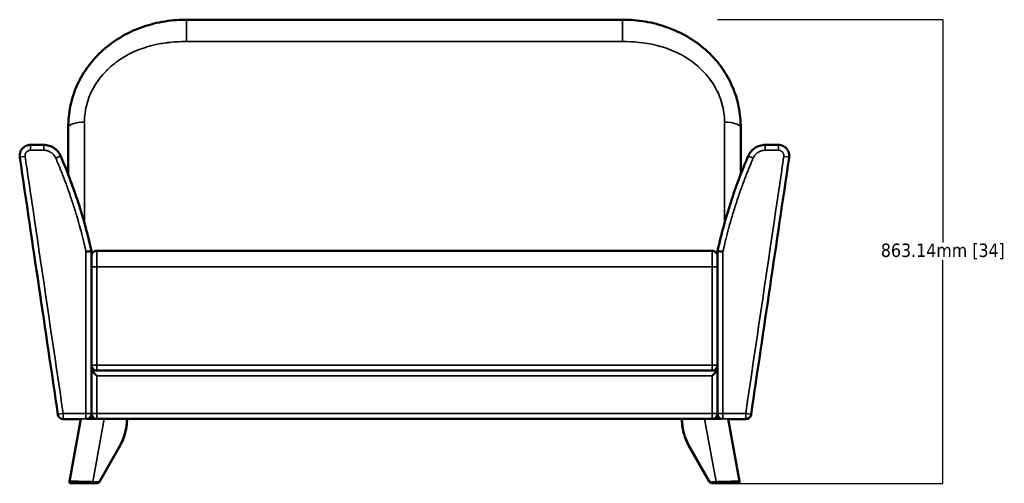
# Model space of a CAD drawing. Header units: millimetres. Extents: x 2065 to 5762, y 543 to 3380.
# Tile 1 of 6: x 2065 to 3897, y 543 to 1406. Entities that reach past the tile are written whole.
import ezdxf

# ---------------------------------------------------------------- set-up
doc = ezdxf.new("R2010")
doc.units = ezdxf.units.MM
doc.layers.add('Visible (ANSI)', color=7, linetype='Continuous', lineweight=50)
doc.layers.add('Visible Narrow (ANSI)', color=7, linetype='Continuous', lineweight=35)
doc.styles.get("Standard").update_dxf_attribs({"font": 'tahoma.ttf'})
doc.dimstyles.get("Standard").update_dxf_attribs({"dimtxt": 25, "dimasz": 0.18, "dimexe": 0.18, "dimexo": 0.0625, "dimgap": 0.09, "dimtad": 0, "dimtih": 1, "dimtoh": 1, "dimzin": 0, "dimdsep": 46, "dimtxsty": 'Standard', "dimcen": 0.09, "dimadec": 0, "dimazin": 0, "dimtfac": 1, "dimtofl": 0, "dimtmove": 0, "dimatfit": 3, "dimfxl": 1, "dimtolj": 1, "dimtzin": 0, "dimarcsym": 0})

# ---------------------------------------------------------------- blocks, each defined once
blk = doc.blocks.new('*D7')
at = {"color": 0, "lineweight": -2, "transparency": 16777216}
for p, q in [((3363.4, 1406.5), (3782.9, 1406.5)), ((3782.7, 1406.3), (3782.7, 991.4)), ((3782.7, 543.5), (3782.7, 958.5)), ((3363.4, 543.3), (3782.9, 543.3))]:
    blk.add_line(p, q, dxfattribs=at)
at = {"color": 0, "transparency": 16777216}
for points in [[(3782.7, 1406.3), (3782.8, 1406.3), (3782.7, 1406.5)], [(3782.7, 543.5), (3782.8, 543.5), (3782.7, 543.3)]]:
    blk.add_solid(points, dxfattribs=at)
at = {"layer": 'Defpoints', "color": 0, "transparency": 16777216}
for p in [(3363.4, 1406.5), (3782.7, 1406.5), (3363.4, 543.3)]:
    blk.add_point(p, dxfattribs=at)
at = {"color": 0, "transparency": 16777216, "insert": (3782.7, 974.9), "char_height": 25, "attachment_point": 5}
blk.add_mtext('\\A1;863.14mm [34]', dxfattribs=at)

msp = doc.modelspace()

# ---------------------------------------------------------------- linework, layer by layer
at = {"layer": 'Visible (ANSI)'}
for p, q in [((3186.69, 1406.476), (2375.663, 1406.476)), ((2155.663, 1118.336), (2155.663, 1205.914)), ((3406.69, 1118.336), (3406.69, 1205.914)), ((2065.375, 1152.215), (2065.367, 1152.988)), ((3496.977, 1152.215), (3496.986, 1152.988)), ((2198.676, 975.69), (2198.676, 673.327)), ((2208.676, 976.23), (3353.676, 976.23)), ((3363.676, 975.69), (3363.676, 673.327)), ((2198.676, 763.338), (2198.676, 946.23)), ((3363.676, 763.338), (3363.676, 946.23)), ((2208.676, 743.338), (2198.676, 753.338)), ((2198.676, 673.338), (2198.676, 753.338)), ((2198.676, 753.338), (3363.676, 753.338)), ((3353.676, 753.338), (2208.676, 753.338)), ((3353.676, 743.338), (3363.676, 753.338)), ((3363.676, 673.338), (3363.676, 753.338)), ((2146.317, 662.552), (2179.149, 662.552)), ((2157.745, 546.885), (2179.281, 663.269)), ((2208.676, 663.338), (2189.641, 663.338)), ((2198.676, 673.327), (2198.676, 672.552)), ((3353.676, 663.338), (2208.676, 663.338)), ((3353.676, 663.338), (3372.711, 663.338)), ((3363.676, 673.327), (3363.676, 672.552)), ((3383.071, 663.269), (3404.608, 546.884)), ((3416.035, 662.552), (3383.204, 662.552)), ((2214.707, 547.392), (2252.575, 613.762)), ((3347.645, 547.392), (3309.777, 613.762)), ((2167.339, 543.338), (2160.694, 543.338)), ((2198.979, 543.338), (2167.339, 543.338)), ((2208.375, 543.338), (2198.979, 543.338)), ((3353.978, 543.338), (3363.373, 543.338)), ((3363.373, 543.338), (3395.014, 543.338)), ((3395.014, 543.338), (3401.658, 543.338))]:
    msp.add_line(p, q, dxfattribs=at)
for centre, start, end in [((2208.676, 763.338), 180, 270), ((3353.676, 763.338), 270, 0), ((2146.317, 672.552), 188.421778, 270), ((2188.676, 672.552), 292.860744, 0), ((2208.676, 673.338), 180, 270), ((3353.676, 673.338), 270, 0), ((3373.676, 672.552), 180, 247.139256), ((3416.035, 672.552), 270, 351.578222)]:
    msp.add_arc(centre, 10, start, end, dxfattribs=at)
for centre, major_axis, start_param, end_param in [((2146.317, 672.552), (-9.892, -1.465), 6.28301011, 6.28318531), ((3416.035, 672.552), (9.892, -1.465), 0, 0.00017519)]:
    msp.add_ellipse(centre, major_axis=major_axis, ratio=0.08622294, start_param=start_param, end_param=end_param, dxfattribs=at)
for points, knots in [([(2155.663, 1205.914), (2155.663, 1218.985), (2156.952, 1232.004), (2162.106, 1257.454), (2166.029, 1269.994), (2176.349, 1293.955), (2182.809, 1305.48), (2197.948, 1326.99), (2206.707, 1337.069), (2226.104, 1355.367), (2236.842, 1363.66), (2259.812, 1378.153), (2272.162, 1384.4), (2297.931, 1394.63), (2311.48, 1398.632), (2339.153, 1404.264), (2353.405, 1405.906), (2370.315, 1406.435), (2372.989, 1406.476), (2375.663, 1406.476)], [0, 0, 0, 0, 4.08142636, 4.08142636, 8.2143914, 8.2143914, 12.36506963, 12.36506963, 16.52465733, 16.52465733, 20.69972614, 20.69972614, 24.9034165, 24.9034165, 29.14485075, 29.14485075, 33.41902753, 33.41902753, 34.22114204, 34.22114204, 34.22114204, 34.22114204]), ([(3186.69, 1406.476), (3200.838, 1406.476), (3215.047, 1405.299), (3243.021, 1400.575), (3256.906, 1396.975), (3283.476, 1387.43), (3296.289, 1381.457), (3320.183, 1367.406), (3331.388, 1359.282), (3351.649, 1341.263), (3360.819, 1331.302), (3376.724, 1309.998), (3383.551, 1298.569), (3394.596, 1274.731), (3398.875, 1262.217), (3404.743, 1236.628), (3406.362, 1223.433), (3406.674, 1208.748), (3406.69, 1207.332), (3406.69, 1205.914)], [0, 0, 0, 0, 4.24454291, 4.24454291, 8.54242639, 8.54242639, 12.82575106, 12.82575106, 17.07476401, 17.07476401, 21.28485333, 21.28485333, 25.46375498, 25.46375498, 29.62492449, 29.62492449, 33.77698032, 33.77698032, 34.21966208, 34.21966208, 34.21966208, 34.21966208]), ([(2065.365, 1153.099), (2065.359, 1153.617), (2065.373, 1154.142), (2065.409, 1154.672), (2065.456, 1155.373), (2065.541, 1156.081), (2065.667, 1156.796), (2065.79, 1157.494), (2065.953, 1158.2), (2066.155, 1158.898), (2066.545, 1160.243), (2067.088, 1161.58), (2067.778, 1162.854), (2068.119, 1163.483), (2068.497, 1164.099), (2068.907, 1164.694), (2069.306, 1165.271), (2069.736, 1165.829), (2070.195, 1166.362), (2070.202, 1166.372), (2070.212, 1166.382), (2070.218, 1166.39), (2070.249, 1166.425), (2070.279, 1166.461), (2070.31, 1166.496), (2070.737, 1166.984), (2071.2, 1167.465), (2071.7, 1167.933), (2071.958, 1168.175), (2072.227, 1168.413), (2072.505, 1168.647), (2072.685, 1168.798), (2072.87, 1168.947), (2073.058, 1169.094), (2073.155, 1169.17), (2073.253, 1169.245), (2073.353, 1169.32), (2074.358, 1170.075), (2075.472, 1170.762), (2076.672, 1171.341), (2076.79, 1171.398), (2076.909, 1171.453), (2077.028, 1171.508), (2077.352, 1171.657), (2077.682, 1171.797), (2078.017, 1171.93), (2078.35, 1172.061), (2078.69, 1172.185), (2079.033, 1172.3), (2079.639, 1172.502), (2080.255, 1172.675), (2080.881, 1172.819), (2080.955, 1172.836), (2081.03, 1172.853), (2081.105, 1172.869), (2082.504, 1173.174), (2083.942, 1173.328), (2085.364, 1173.328)], [0.08694364, 0.08694364, 0.08694364, 0.08694364, 0.135411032, 0.135411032, 0.135411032, 0.199404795, 0.199404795, 0.199404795, 0.261849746, 0.261849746, 0.261849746, 0.382039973, 0.382039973, 0.382039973, 0.441402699, 0.441402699, 0.441402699, 0.499023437, 0.499023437, 0.499023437, 0.499999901, 0.499999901, 0.499999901, 0.504716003, 0.504716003, 0.504716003, 0.569686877, 0.569686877, 0.569686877, 0.603289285, 0.603289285, 0.603289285, 0.625, 0.625, 0.625, 0.636244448, 0.636244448, 0.636244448, 0.75, 0.75, 0.75, 0.76119733, 0.76119733, 0.76119733, 0.79154915, 0.79154915, 0.79154915, 0.821717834, 0.821717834, 0.821717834, 0.875, 0.875, 0.875, 0.881334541, 0.881334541, 0.881334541, 1, 1, 1, 1]), ([(2110.364, 1173.328), (2111.978, 1173.328), (2113.624, 1173.213), (2115.307, 1172.966), (2116.903, 1172.731), (2118.508, 1172.38), (2120.116, 1171.897), (2121.655, 1171.436), (2123.183, 1170.858), (2124.701, 1170.151), (2125.439, 1169.807), (2126.177, 1169.431), (2126.904, 1169.025), (2127.618, 1168.627), (2128.32, 1168.201), (2129.014, 1167.745), (2130.358, 1166.861), (2131.66, 1165.867), (2132.902, 1164.763), (2133.511, 1164.223), (2134.104, 1163.657), (2134.683, 1163.063), (2135.255, 1162.476), (2135.811, 1161.862), (2136.347, 1161.224), (2137.252, 1160.147), (2138.1, 1159.002), (2138.882, 1157.789), (2138.997, 1157.61), (2139.111, 1157.431), (2139.223, 1157.249), (2140.075, 1155.873), (2140.841, 1154.416), (2141.503, 1152.887)], [0, 0, 0, 0, 0.14402306, 0.14402306, 0.14402306, 0.28056038, 0.28056038, 0.28056038, 0.41132285, 0.41132285, 0.41132285, 0.47491616, 0.47491616, 0.47491616, 0.53734944, 0.53734944, 0.53734944, 0.6583031, 0.6583031, 0.6583031, 0.71750341, 0.71750341, 0.71750341, 0.77609045, 0.77609045, 0.77609045, 0.875, 0.875, 0.875, 0.88954656, 0.88954656, 0.88954656, 1, 1, 1, 1]), ([(3451.988, 1173.328), (3450.327, 1173.328), (3448.682, 1173.207), (3445.408, 1172.725), (3443.807, 1172.368), (3440.666, 1171.426), (3439.14, 1170.845), (3436.907, 1169.804), (3436.169, 1169.427), (3434.728, 1168.623), (3434.025, 1168.196), (3431.966, 1166.843), (3430.672, 1165.849), (3428.839, 1164.221), (3428.245, 1163.654), (3427.094, 1162.472), (3426.536, 1161.856), (3424.944, 1159.961), (3423.988, 1158.637), (3422.271, 1155.862), (3421.51, 1154.412), (3420.849, 1152.887)], [0, 0, 0, 0, 0.125, 0.125, 0.25, 0.25, 0.375, 0.375, 0.4375, 0.4375, 0.5, 0.5, 0.625, 0.625, 0.6875, 0.6875, 0.75, 0.75, 0.875, 0.875, 1, 1, 1, 1]), ([(3496.987, 1153.098), (3496.993, 1153.624), (3496.978, 1154.148), (3496.895, 1155.382), (3496.81, 1156.089), (3496.561, 1157.503), (3496.397, 1158.21), (3495.798, 1160.275), (3495.257, 1161.594), (3494.233, 1163.484), (3493.853, 1164.103), (3493.037, 1165.285), (3492.6, 1165.85), (3491.669, 1166.929), (3491.175, 1167.444), (3490.391, 1168.177), (3490.123, 1168.415), (3489.571, 1168.878), (3489.287, 1169.104), (3487.849, 1170.184), (3486.623, 1170.912), (3484.999, 1171.657), (3484.67, 1171.798), (3484.001, 1172.062), (3483.661, 1172.186), (3482.635, 1172.528), (3481.945, 1172.717), (3479.854, 1173.173), (3478.434, 1173.328), (3476.988, 1173.328)], [0.078850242, 0.078850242, 0.078850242, 0.078850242, 0.125, 0.125, 0.1875, 0.1875, 0.25, 0.25, 0.375, 0.375, 0.4375, 0.4375, 0.5, 0.5, 0.5625, 0.5625, 0.59375, 0.59375, 0.625, 0.625, 0.75, 0.75, 0.78125, 0.78125, 0.8125, 0.8125, 0.875, 0.875, 1, 1, 1, 1]), ([(2065.375, 1152.215), (2065.378, 1151.968), (2065.385, 1151.728), (2065.396, 1151.493), (2065.43, 1150.781), (2065.5, 1150.123), (2065.59, 1149.515)], [0.9168874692, 0.9168874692, 0.9168874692, 0.9168874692, 0.9375, 0.9375, 0.9375, 1, 1, 1, 1]), ([(2065.59, 1149.515), (2077.566, 1068.646), (2089.37, 988.904), (2101.008, 910.302), (2112.993, 829.354), (2124.799, 749.613), (2136.425, 671.088)], [0, 0, 0, 0, 0.49265181, 0.49265181, 0.49265181, 1, 1, 1, 1]), ([(2141.503, 1152.887), (2154.746, 1122.251), (2166.432, 1090.893), (2185.089, 1031.625), (2192.506, 1003.78), (2198.676, 975.69)], [0, 0, 0, 0, 10.01279179, 10.01279179, 18.64063704, 18.64063704, 18.64063704, 18.64063704]), ([(3363.676, 975.69), (3370.836, 1008.289), (3379.681, 1040.563), (3399.182, 1099.559), (3409.438, 1126.489), (3420.849, 1152.887)], [0, 0, 0, 0, 10.01278213, 10.01278213, 18.64063742, 18.64063742, 18.64063742, 18.64063742]), ([(3496.762, 1149.515), (3484.954, 1069.778), (3473.15, 990.04), (3449.539, 830.564), (3437.733, 750.826), (3425.927, 671.088)], [0, 0, 0, 0, 0.5, 0.5, 1, 1, 1, 1]), ([(2188.676, 974.602), (2188.681, 974.603), (2188.686, 974.604), (2190.023, 974.749), (2191.342, 974.893), (2193.752, 975.155), (2194.829, 975.272), (2196.649, 975.47), (2197.377, 975.549), (2198.15, 975.633), (2198.353, 975.655), (2198.613, 975.683), (2198.676, 975.69), (2198.676, 975.69)], [-0.00149716, -0.00149716, -0.00149716, -0.00149716, 0, 0, 0.40195753, 0.40195753, 0.78906358, 0.78906358, 1.17592667, 1.17592667, 1.38313488, 1.38313488, 1.57812317, 1.57812317, 1.57812317, 1.57812317]), ([(2208.676, 976.23), (2207.374, 976.23), (2206.085, 975.975), (2203.676, 974.987), (2202.58, 974.263), (2200.726, 972.434), (2199.987, 971.347), (2198.954, 968.922), (2198.682, 967.603), (2198.676, 966.255), (2198.676, 966.242), (2198.676, 966.228)], [1.57210269, 1.57210269, 1.57210269, 1.57210269, 1.96262963, 1.96262963, 2.35321927, 2.35321927, 2.74394651, 2.74394651, 3.14420538, 3.14420538, 3.14825315, 3.14825315, 3.14825315, 3.14825315]), ([(3353.676, 976.23), (3354.978, 976.23), (3356.267, 975.975), (3358.676, 974.987), (3359.772, 974.263), (3361.626, 972.434), (3362.365, 971.347), (3363.399, 968.922), (3363.671, 967.603), (3363.676, 966.255), (3363.676, 966.242), (3363.676, 966.228)], [-1.57210268, -1.57210268, -1.57210268, -1.57210268, -1.18157574, -1.18157574, -0.79098611, -0.79098611, -0.40025887, -0.40025887, 0, 0, 0.00404776, 0.00404776, 0.00404776, 0.00404776]), ([(3373.676, 974.602), (3373.671, 974.603), (3373.666, 974.604), (3372.329, 974.749), (3371.01, 974.893), (3368.6, 975.155), (3367.524, 975.272), (3365.703, 975.47), (3364.975, 975.549), (3364.202, 975.633), (3363.999, 975.655), (3363.739, 975.683), (3363.676, 975.69), (3363.676, 975.69)], [-1.57928353, -1.57928353, -1.57928353, -1.57928353, -1.5777867, -1.5777867, -1.17591559, -1.17591559, -0.78889278, -0.78889278, -0.40211287, -0.40211287, -0.19494922, -0.19494922, -0.00000285, -0.00000285, -0.00000285, -0.00000285]), ([(2252.575, 613.762), (2254.166, 616.55), (2255.622, 619.488), (2258.243, 625.61), (2259.407, 628.794), (2261.425, 635.352), (2262.279, 638.727), (2263.662, 645.606), (2264.192, 649.11), (2264.92, 656.188), (2265.117, 659.761), (2265.147, 663.338)], [4.021880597, 4.021880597, 4.021880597, 4.021880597, 4.157568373, 4.157568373, 4.29325615, 4.29325615, 4.428943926, 4.428943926, 4.564631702, 4.564631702, 4.700319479, 4.700319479, 4.700319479, 4.700319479]), ([(3297.205, 663.338), (3297.235, 659.761), (3297.432, 656.188), (3298.16, 649.11), (3298.69, 645.606), (3300.074, 638.727), (3300.928, 635.352), (3302.946, 628.794), (3304.11, 625.61), (3306.73, 619.488), (3308.186, 616.55), (3309.777, 613.762)], [1.582865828, 1.582865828, 1.582865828, 1.582865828, 1.718553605, 1.718553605, 1.854241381, 1.854241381, 1.989929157, 1.989929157, 2.125616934, 2.125616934, 2.26130471, 2.26130471, 2.26130471, 2.26130471]), ([(2160.694, 543.338), (2160.581, 543.338), (2160.467, 543.344), (2160.242, 543.37), (2160.131, 543.389), (2159.813, 543.462), (2159.607, 543.533), (2159.224, 543.714), (2159.043, 543.824), (2158.71, 544.078), (2158.556, 544.224), (2158.283, 544.541), (2158.162, 544.715), (2157.961, 545.083), (2157.88, 545.278), (2157.76, 545.68), (2157.721, 545.888), (2157.683, 546.358), (2157.697, 546.625), (2157.745, 546.883)], [0, 0, 0, 0, 0.034120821, 0.034120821, 0.067803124, 0.067803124, 0.132227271, 0.132227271, 0.195059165, 0.195059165, 0.257891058, 0.257891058, 0.320722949, 0.320722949, 0.383554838, 0.383554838, 0.446386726, 0.446386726, 0.52516707, 0.52516707, 0.52516707, 0.52516707]), ([(2208.375, 543.338), (2208.913, 543.338), (2209.452, 543.407), (2210.488, 543.674), (2210.986, 543.871), (2211.916, 544.366), (2212.35, 544.664), (2213.144, 545.336), (2213.506, 545.709), (2214.159, 546.512), (2214.45, 546.942), (2214.707, 547.392)], [3.141592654, 3.141592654, 3.141592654, 3.141592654, 3.317650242, 3.317650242, 3.493707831, 3.493707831, 3.66976542, 3.66976542, 3.845823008, 3.845823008, 4.021880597, 4.021880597, 4.021880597, 4.021880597]), ([(3347.645, 547.392), (3347.902, 546.942), (3348.194, 546.512), (3348.846, 545.709), (3349.208, 545.336), (3350.003, 544.664), (3350.436, 544.366), (3351.367, 543.871), (3351.864, 543.674), (3352.901, 543.407), (3353.439, 543.338), (3353.978, 543.338)], [2.26130471, 2.26130471, 2.26130471, 2.26130471, 2.437362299, 2.437362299, 2.613419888, 2.613419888, 2.789477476, 2.789477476, 2.965535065, 2.965535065, 3.141592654, 3.141592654, 3.141592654, 3.141592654]), ([(3404.608, 546.883), (3404.667, 546.565), (3404.673, 546.233), (3404.581, 545.59), (3404.481, 545.272), (3404.187, 544.692), (3403.99, 544.423), (3403.526, 543.968), (3403.253, 543.776), (3402.667, 543.494), (3402.347, 543.4), (3401.903, 543.345), (3401.78, 543.338), (3401.658, 543.338)], [0, 0, 0, 0, 0.097157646, 0.097157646, 0.194686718, 0.194686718, 0.292202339, 0.292202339, 0.389718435, 0.389718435, 0.487234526, 0.487234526, 0.523942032, 0.523942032, 0.523942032, 0.523942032])]:
    msp.add_open_spline(points, degree=3, knots=knots, dxfattribs=at)
for points in [[(2085.364, 1173.328), (2093.697, 1173.328), (2102.034, 1173.328), (2110.364, 1173.328)], [(3476.988, 1173.328), (3468.655, 1173.328), (3460.319, 1173.328), (3451.988, 1173.328)]]:
    msp.add_open_spline(points, degree=3, dxfattribs=at)
msp.add_rational_spline([(3496.977, 1152.215), (3496.967, 1151.317), (3496.896, 1150.417), (3496.762, 1149.515)], [0.99999999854, 0.999999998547, 0.999999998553, 0.99999999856], degree=3, dxfattribs=at)
at = {"layer": 'Visible Narrow (ANSI)'}
for p, q in [((2375.663, 1365.78), (2375.663, 1406.476)), ((3186.69, 1365.78), (3186.69, 1406.476)), ((2375.663, 1365.78), (3186.69, 1365.78)), ((2185.663, 1215.566), (2185.663, 1028.001)), ((3376.69, 1215.566), (3376.69, 1028.001)), ((2085.364, 1163.328), (2085.364, 1173.328)), ((2110.364, 1163.328), (2110.364, 1173.328)), ((3451.988, 1163.328), (3451.988, 1173.328)), ((3476.988, 1163.328), (3476.988, 1173.328)), ((2075.472, 1151.863), (2065.58, 1150.399)), ((2065.58, 1150.399), (2065.59, 1149.515)), ((2141.503, 1152.887), (2132.328, 1148.91)), ((3430.024, 1148.91), (3420.849, 1152.887)), ((3486.88, 1151.863), (3496.773, 1150.399)), ((3496.773, 1150.399), (3496.762, 1149.515)), ((2188.676, 673.327), (2188.676, 974.602)), ((2208.676, 946.23), (2208.676, 976.23)), ((3353.676, 946.23), (3353.676, 976.23)), ((3373.676, 673.327), (3373.676, 974.602)), ((2198.676, 946.23), (2208.676, 946.23)), ((2208.676, 946.23), (2208.676, 763.338)), ((3353.676, 946.23), (2208.676, 946.23)), ((3363.676, 946.23), (3353.676, 946.23)), ((3353.676, 946.23), (3353.676, 763.338)), ((2198.676, 763.338), (2208.676, 763.338)), ((2208.676, 753.338), (2208.676, 763.338)), ((2208.676, 763.338), (3353.676, 763.338)), ((3363.676, 763.338), (3353.676, 763.338)), ((3353.676, 753.338), (3353.676, 763.338)), ((2208.676, 743.338), (2208.676, 673.338)), ((3353.676, 743.338), (2208.676, 743.338)), ((3353.676, 743.338), (3353.676, 673.338)), ((2136.425, 671.088), (2136.434, 671.862)), ((2146.326, 673.327), (2136.434, 671.862)), ((2146.326, 663.327), (2146.317, 662.552)), ((2146.317, 662.552), (2179.149, 662.552)), ((2146.326, 673.327), (2146.326, 663.327)), ((2146.326, 673.327), (2188.676, 673.327)), ((2188.676, 663.327), (2146.326, 663.327)), ((2198.676, 673.327), (2188.676, 673.327)), ((2188.676, 663.327), (2188.676, 673.327)), ((2188.676, 663.29), (2188.676, 663.327)), ((2198.676, 673.338), (2208.676, 673.338)), ((2222.799, 663.338), (2201.149, 546.338)), ((2208.676, 663.338), (2208.676, 673.338)), ((2208.676, 673.338), (3353.676, 673.338)), ((3339.553, 663.338), (3361.203, 546.338)), ((3363.676, 673.338), (3353.676, 673.338)), ((3353.676, 663.338), (3353.676, 673.338)), ((3363.676, 673.327), (3373.676, 673.327)), ((3373.676, 663.327), (3373.676, 673.327)), ((3416.026, 673.327), (3373.676, 673.327)), ((3373.676, 663.327), (3416.026, 663.327)), ((3373.676, 663.29), (3373.676, 663.327)), ((3416.035, 662.552), (3383.204, 662.552)), ((3416.026, 673.327), (3425.918, 671.862)), ((3416.026, 673.327), (3416.026, 663.327)), ((3416.026, 663.327), (3416.035, 662.552)), ((3425.927, 671.088), (3425.918, 671.862)), ((2214.271, 548.879), (2252.139, 615.248)), ((3348.081, 548.879), (3310.213, 615.248)), ((2201.149, 546.338), (2210.544, 546.338)), ((3361.203, 546.338), (3351.808, 546.338))]:
    msp.add_line(p, q, dxfattribs=at)
for centre, major_axis, ratio, start_param, end_param in [((2185.663, 1205.914), (-30, 0), 0.32172292, 4.71238898, 6.28318531), ((3376.69, 1205.914), (30, 0), 0.32172292, 0, 1.57079633), ((2146.317, 672.552), (-9.999, 0.119), 0.99999939, 0.15887003, 1.58269359), ((2146.326, 673.327), (-9.999, 0.119), 0.99999939, 0.15889815, 1.58269757), ((2188.676, 673.327), (10, 0), 0.99999939, 4.71238898, 6.28318531), ((2188.676, 672.552), (10, 0), 0.99999939, 5.11138281, 6.28318532), ((2211.145, 664.292), (0, 77), 0.6906024, 4.0218806, 4.6999947), ((3351.208, 664.292), (0, 77), 0.6906024, 1.58319061, 2.26130471), ((3373.676, 673.327), (-10, 0), 0.99999939, 0, 1.57079633), ((3373.676, 672.552), (-10, 0), 0.99999939, 0, 1.1718025), ((3416.026, 673.327), (9.999, 0.119), 0.99999939, 4.70048774, 6.12428716), ((3416.035, 672.552), (9.999, 0.119), 0.99999939, 4.70049171, 6.12431528), ((2249.97, 615.248), (2.606, -1.487), 0.46064925, 0, 0.89158984), ((3312.383, 615.248), (-2.606, -1.487), 0.46064925, 5.39159547, 6.28318531), ((2167.339, 546.338), (0, -3), 0.6906024, 4.45058959, 6.28318531), ((2198.979, 546.338), (0, -3), 0.72323463, 0, 1.57079633), ((2208.375, 546.338), (0, -3), 0.72323463, 0, 1.57079633), ((2210.544, 553.338), (0, -7), 0.6906024, 0, 0.88028794), ((2212.101, 548.879), (2.606, -1.487), 0.46064925, 0, 0.89158984), ((3350.251, 548.879), (-2.606, -1.487), 0.46064925, 5.39159547, 6.28318531), ((3351.808, 553.338), (0, -7), 0.6906024, 5.40289736, 6.28318531), ((3353.978, 546.338), (0, -3), 0.72323463, 4.71238898, 6.28318531), ((3363.373, 546.338), (0, -3), 0.72323463, 4.71238898, 6.28318531), ((3395.014, 546.338), (0, -3), 0.6906024, 0, 1.83259571)]:
    msp.add_ellipse(centre, major_axis=major_axis, ratio=ratio, start_param=start_param, end_param=end_param, dxfattribs=at)
for points, knots in [([(2375.663, 1365.78), (2363.221, 1365.78), (2351.401, 1365.091), (2340.203, 1363.713), (2340.184, 1363.711), (2340.161, 1363.708), (2340.14, 1363.705), (2340.097, 1363.7), (2340.054, 1363.695), (2340.012, 1363.69), (2339.926, 1363.679), (2339.841, 1363.668), (2339.756, 1363.658), (2339.415, 1363.615), (2339.075, 1363.572), (2338.735, 1363.528), (2338.055, 1363.441), (2337.377, 1363.35), (2336.701, 1363.257), (2328.697, 1362.159), (2320.938, 1360.695), (2313.406, 1358.87), (2310.395, 1358.14), (2307.423, 1357.351), (2304.49, 1356.505), (2304.451, 1356.494), (2304.405, 1356.481), (2304.361, 1356.468), (2304.274, 1356.443), (2304.187, 1356.418), (2304.1, 1356.392), (2303.927, 1356.342), (2303.753, 1356.291), (2303.58, 1356.24), (2302.886, 1356.037), (2302.195, 1355.83), (2301.506, 1355.62), (2300.128, 1355.2), (2298.759, 1354.768), (2297.401, 1354.323), (2292.242, 1352.633), (2287.224, 1350.759), (2282.343, 1348.702), (2271.817, 1344.267), (2261.929, 1338.991), (2252.69, 1332.859), (2252.672, 1332.848), (2252.656, 1332.837), (2252.637, 1332.824), (2242.892, 1326.352), (2234.059, 1319.057), (2226.139, 1310.937), (2226.108, 1310.905), (2226.078, 1310.875), (2226.046, 1310.842), (2217.756, 1302.329), (2210.655, 1293.11), (2204.743, 1283.184), (2204.72, 1283.145), (2204.698, 1283.108), (2204.674, 1283.067), (2198.554, 1272.769), (2193.885, 1262.008), (2190.667, 1250.782), (2190.654, 1250.738), (2190.642, 1250.695), (2190.629, 1250.65), (2187.318, 1239.057), (2185.663, 1227.362), (2185.663, 1215.566)], [0, 0, 0, 0, 0.14282227, 0.14282227, 0.14282227, 0.14306641, 0.14306641, 0.14306641, 0.14355469, 0.14355469, 0.14355469, 0.14453125, 0.14453125, 0.14453125, 0.1484375, 0.1484375, 0.1484375, 0.15625, 0.15625, 0.15625, 0.24869338, 0.24869338, 0.24869338, 0.28564453, 0.28564453, 0.28564453, 0.28613281, 0.28613281, 0.28613281, 0.28710937, 0.28710937, 0.28710937, 0.2890625, 0.2890625, 0.2890625, 0.296875, 0.296875, 0.296875, 0.3125, 0.3125, 0.3125, 0.37182731, 0.37182731, 0.37182731, 0.49975586, 0.49975586, 0.49975586, 0.5, 0.5, 0.5, 0.62451172, 0.62451172, 0.62451172, 0.625, 0.625, 0.625, 0.74951172, 0.74951172, 0.74951172, 0.75, 0.75, 0.75, 0.87451172, 0.87451172, 0.87451172, 0.875, 0.875, 0.875, 1, 1, 1, 1]), ([(3186.69, 1365.78), (3207.247, 1365.78), (3228.086, 1363.926), (3259.377, 1356.341), (3269.796, 1353.002), (3290.22, 1344.398), (3300.222, 1339.129), (3319.209, 1326.519), (3328.192, 1319.175), (3344.421, 1302.509), (3351.664, 1293.187), (3363.692, 1272.948), (3368.473, 1262.031), (3374.974, 1239.268), (3376.69, 1227.427), (3376.69, 1215.566)], [0, 0, 0, 0, 0.25, 0.25, 0.375, 0.375, 0.5, 0.5, 0.625, 0.625, 0.75, 0.75, 0.875, 0.875, 1, 1, 1, 1]), ([(2085.364, 1163.328), (2084.641, 1163.328), (2083.931, 1163.251), (2083.234, 1163.099), (2082.886, 1163.023), (2082.541, 1162.928), (2082.198, 1162.814), (2082.027, 1162.757), (2081.857, 1162.695), (2081.69, 1162.629), (2081.523, 1162.563), (2081.359, 1162.493), (2081.196, 1162.418), (2080.546, 1162.12), (2079.934, 1161.756), (2079.358, 1161.324), (2079.214, 1161.216), (2079.073, 1161.103), (2078.935, 1160.987), (2078.797, 1160.872), (2078.663, 1160.753), (2078.532, 1160.63), (2078.271, 1160.386), (2078.024, 1160.129), (2077.791, 1159.859), (2077.558, 1159.589), (2077.34, 1159.306), (2077.136, 1159.011), (2076.932, 1158.716), (2076.742, 1158.406), (2076.571, 1158.091), (2076.23, 1157.461), (2075.959, 1156.802), (2075.76, 1156.113), (2075.66, 1155.769), (2075.578, 1155.415), (2075.515, 1155.062), (2075.453, 1154.709), (2075.41, 1154.355), (2075.387, 1154), (2075.339, 1153.291), (2075.366, 1152.579), (2075.472, 1151.863)], [0, 0, 0, 0, 0.0021379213, 0.0021379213, 0.0021379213, 0.003206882, 0.003206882, 0.003206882, 0.0037413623, 0.0037413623, 0.0037413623, 0.0042758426, 0.0042758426, 0.0042758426, 0.0064137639, 0.0064137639, 0.0064137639, 0.0069482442, 0.0069482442, 0.0069482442, 0.0074827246, 0.0074827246, 0.0074827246, 0.0085516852, 0.0085516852, 0.0085516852, 0.0096206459, 0.0096206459, 0.0096206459, 0.0106896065, 0.0106896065, 0.0106896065, 0.0128275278, 0.0128275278, 0.0128275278, 0.0138964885, 0.0138964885, 0.0138964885, 0.0149654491, 0.0149654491, 0.0149654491, 0.0171033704, 0.0171033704, 0.0171033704, 0.0171033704]), ([(2132.328, 1148.91), (2131.863, 1149.982), (2131.326, 1151.007), (2130.719, 1151.987), (2130.113, 1152.967), (2129.438, 1153.902), (2128.691, 1154.791), (2128.318, 1155.235), (2127.925, 1155.669), (2127.519, 1156.086), (2127.113, 1156.503), (2126.693, 1156.903), (2126.262, 1157.287), (2125.398, 1158.054), (2124.484, 1158.755), (2123.519, 1159.39), (2123.036, 1159.708), (2122.541, 1160.008), (2122.032, 1160.292), (2121.523, 1160.576), (2121.002, 1160.842), (2120.476, 1161.087), (2119.425, 1161.577), (2118.347, 1161.988), (2117.243, 1162.319), (2116.139, 1162.65), (2115.007, 1162.902), (2113.851, 1163.072), (2112.695, 1163.242), (2111.533, 1163.328), (2110.364, 1163.328)], [0.0000000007, 0.0000000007, 0.0000000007, 0.0000000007, 0.0034562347, 0.0034562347, 0.0034562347, 0.0069124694, 0.0069124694, 0.0069124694, 0.0086405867, 0.0086405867, 0.0086405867, 0.0103687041, 0.0103687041, 0.0103687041, 0.0138249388, 0.0138249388, 0.0138249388, 0.0155530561, 0.0155530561, 0.0155530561, 0.0172811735, 0.0172811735, 0.0172811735, 0.0207374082, 0.0207374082, 0.0207374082, 0.0241936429, 0.0241936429, 0.0241936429, 0.0276498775, 0.0276498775, 0.0276498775, 0.0276498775]), ([(3430.024, 1148.91), (3430.489, 1149.982), (3431.027, 1151.007), (3431.633, 1151.987), (3432.239, 1152.967), (3432.915, 1153.902), (3433.661, 1154.791), (3434.035, 1155.235), (3434.428, 1155.669), (3434.834, 1156.086), (3435.24, 1156.503), (3435.659, 1156.903), (3436.091, 1157.287), (3436.954, 1158.054), (3437.868, 1158.755), (3438.834, 1159.39), (3439.316, 1159.708), (3439.812, 1160.008), (3440.32, 1160.292), (3440.829, 1160.576), (3441.35, 1160.842), (3441.876, 1161.087), (3442.928, 1161.577), (3444.006, 1161.988), (3445.11, 1162.319), (3446.214, 1162.65), (3447.345, 1162.902), (3448.501, 1163.072), (3449.657, 1163.242), (3450.82, 1163.328), (3451.988, 1163.328)], [0.0000000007, 0.0000000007, 0.0000000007, 0.0000000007, 0.0034562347, 0.0034562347, 0.0034562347, 0.0069124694, 0.0069124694, 0.0069124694, 0.0086405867, 0.0086405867, 0.0086405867, 0.0103687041, 0.0103687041, 0.0103687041, 0.0138249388, 0.0138249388, 0.0138249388, 0.0155530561, 0.0155530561, 0.0155530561, 0.0172811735, 0.0172811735, 0.0172811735, 0.0207374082, 0.0207374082, 0.0207374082, 0.0241936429, 0.0241936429, 0.0241936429, 0.0276498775, 0.0276498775, 0.0276498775, 0.0276498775]), ([(3476.988, 1163.328), (3477.711, 1163.328), (3478.421, 1163.251), (3479.118, 1163.099), (3479.466, 1163.023), (3479.812, 1162.928), (3480.154, 1162.814), (3480.325, 1162.757), (3480.495, 1162.695), (3480.662, 1162.629), (3480.829, 1162.563), (3480.994, 1162.493), (3481.156, 1162.418), (3481.806, 1162.12), (3482.419, 1161.756), (3482.994, 1161.324), (3483.138, 1161.216), (3483.28, 1161.103), (3483.418, 1160.987), (3483.555, 1160.872), (3483.69, 1160.753), (3483.82, 1160.63), (3484.082, 1160.386), (3484.329, 1160.129), (3484.561, 1159.859), (3484.794, 1159.589), (3485.013, 1159.306), (3485.217, 1159.011), (3485.421, 1158.716), (3485.61, 1158.406), (3485.781, 1158.091), (3486.122, 1157.461), (3486.393, 1156.802), (3486.593, 1156.113), (3486.692, 1155.769), (3486.775, 1155.415), (3486.837, 1155.062), (3486.899, 1154.709), (3486.942, 1154.355), (3486.966, 1154), (3487.013, 1153.291), (3486.986, 1152.579), (3486.88, 1151.863)], [0, 0, 0, 0, 0.0021379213, 0.0021379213, 0.0021379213, 0.003206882, 0.003206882, 0.003206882, 0.0037413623, 0.0037413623, 0.0037413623, 0.0042758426, 0.0042758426, 0.0042758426, 0.0064137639, 0.0064137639, 0.0064137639, 0.0069482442, 0.0069482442, 0.0069482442, 0.0074827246, 0.0074827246, 0.0074827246, 0.0085516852, 0.0085516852, 0.0085516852, 0.0096206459, 0.0096206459, 0.0096206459, 0.0106896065, 0.0106896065, 0.0106896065, 0.0128275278, 0.0128275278, 0.0128275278, 0.0138964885, 0.0138964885, 0.0138964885, 0.0149654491, 0.0149654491, 0.0149654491, 0.0171033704, 0.0171033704, 0.0171033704, 0.0171033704]), ([(2075.472, 1151.863), (2076.448, 1145.269), (2077.425, 1138.674), (2082.307, 1105.7), (2086.213, 1079.321), (2105.742, 947.426), (2121.365, 841.909), (2140.101, 715.371), (2143.214, 694.349), (2146.326, 673.327)], [0, 0, 0, 0, 0.02, 0.02, 0.1, 0.1, 0.42, 0.42, 0.483753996, 0.483753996, 0.483753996, 0.483753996]), ([(2188.676, 974.602), (2188.624, 974.839), (2188.572, 975.075), (2188.519, 975.312), (2188.309, 976.262), (2188.097, 977.211), (2187.884, 978.161), (2187.457, 980.059), (2187.025, 981.957), (2186.587, 983.853), (2185.711, 987.645), (2184.812, 991.432), (2183.89, 995.213), (2183.749, 995.789), (2183.608, 996.365), (2183.467, 996.941), (2181.75, 1003.922), (2179.956, 1010.883), (2178.084, 1017.823), (2177.965, 1018.263), (2177.846, 1018.702), (2177.727, 1019.141), (2175.809, 1026.212), (2173.81, 1033.261), (2171.73, 1040.288), (2169.52, 1047.752), (2167.22, 1055.188), (2164.831, 1062.593), (2164.776, 1062.764), (2164.721, 1062.935), (2164.666, 1063.105), (2162.327, 1070.339), (2159.903, 1077.544), (2157.394, 1084.72), (2157.38, 1084.759), (2157.366, 1084.799), (2157.353, 1084.838), (2154.828, 1092.053), (2152.217, 1099.241), (2149.521, 1106.395), (2149.487, 1106.485), (2149.453, 1106.575), (2149.419, 1106.665), (2146.672, 1113.947), (2143.838, 1121.194), (2140.916, 1128.405), (2139.455, 1132.011), (2137.972, 1135.608), (2136.466, 1139.196), (2135.714, 1140.991), (2134.956, 1142.783), (2134.192, 1144.572), (2133.81, 1145.467), (2133.427, 1146.361), (2133.042, 1147.255), (2132.85, 1147.702), (2132.657, 1148.149), (2132.464, 1148.595), (2132.419, 1148.7), (2132.374, 1148.805), (2132.328, 1148.91)], [0, 0, 0, 0, 0.000726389, 0.000726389, 0.000726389, 0.003645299, 0.003645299, 0.003645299, 0.009483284, 0.009483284, 0.009483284, 0.021159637, 0.021159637, 0.021159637, 0.022939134, 0.022939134, 0.022939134, 0.044512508, 0.044512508, 0.044512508, 0.045878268, 0.045878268, 0.045878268, 0.067865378, 0.067865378, 0.067865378, 0.091218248, 0.091218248, 0.091218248, 0.091756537, 0.091756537, 0.091756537, 0.114571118, 0.114571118, 0.114571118, 0.114695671, 0.114695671, 0.114695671, 0.137634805, 0.137634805, 0.137634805, 0.137923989, 0.137923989, 0.137923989, 0.16127689, 0.16127689, 0.16127689, 0.17295331, 0.17295331, 0.17295331, 0.178791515, 0.178791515, 0.178791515, 0.181710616, 0.181710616, 0.181710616, 0.183170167, 0.183170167, 0.183170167, 0.183513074, 0.183513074, 0.183513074, 0.183513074]), ([(3373.676, 974.602), (3373.728, 974.839), (3373.781, 975.075), (3373.833, 975.312), (3374.043, 976.262), (3374.255, 977.211), (3374.468, 978.161), (3374.895, 980.059), (3375.327, 981.957), (3375.765, 983.853), (3376.641, 987.645), (3377.54, 991.432), (3378.462, 995.213), (3378.603, 995.789), (3378.744, 996.365), (3378.886, 996.941), (3380.602, 1003.922), (3382.396, 1010.883), (3384.268, 1017.823), (3384.387, 1018.263), (3384.506, 1018.702), (3384.625, 1019.141), (3386.543, 1026.212), (3388.542, 1033.261), (3390.623, 1040.288), (3392.832, 1047.752), (3395.132, 1055.188), (3397.521, 1062.593), (3397.576, 1062.764), (3397.631, 1062.935), (3397.687, 1063.105), (3400.025, 1070.339), (3402.449, 1077.544), (3404.958, 1084.72), (3404.972, 1084.759), (3404.986, 1084.799), (3405, 1084.838), (3407.524, 1092.053), (3410.135, 1099.241), (3412.831, 1106.395), (3412.865, 1106.485), (3412.899, 1106.575), (3412.933, 1106.665), (3415.68, 1113.947), (3418.514, 1121.194), (3421.436, 1128.405), (3422.897, 1132.011), (3424.381, 1135.608), (3425.886, 1139.196), (3426.639, 1140.991), (3427.397, 1142.783), (3428.16, 1144.572), (3428.542, 1145.467), (3428.926, 1146.361), (3429.31, 1147.255), (3429.502, 1147.702), (3429.695, 1148.149), (3429.888, 1148.595), (3429.933, 1148.7), (3429.979, 1148.805), (3430.024, 1148.91)], [0, 0, 0, 0, 0.000726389, 0.000726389, 0.000726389, 0.003645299, 0.003645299, 0.003645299, 0.009483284, 0.009483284, 0.009483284, 0.021159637, 0.021159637, 0.021159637, 0.022939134, 0.022939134, 0.022939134, 0.044512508, 0.044512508, 0.044512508, 0.045878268, 0.045878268, 0.045878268, 0.067865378, 0.067865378, 0.067865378, 0.091218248, 0.091218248, 0.091218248, 0.091756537, 0.091756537, 0.091756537, 0.114571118, 0.114571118, 0.114571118, 0.114695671, 0.114695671, 0.114695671, 0.137634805, 0.137634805, 0.137634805, 0.137923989, 0.137923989, 0.137923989, 0.16127689, 0.16127689, 0.16127689, 0.17295331, 0.17295331, 0.17295331, 0.178791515, 0.178791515, 0.178791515, 0.181710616, 0.181710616, 0.181710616, 0.183170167, 0.183170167, 0.183170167, 0.183513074, 0.183513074, 0.183513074, 0.183513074]), ([(3486.88, 1151.863), (3481.998, 1118.89), (3477.116, 1085.916), (3472.234, 1052.942), (3453.498, 926.403), (3434.762, 799.865), (3416.026, 673.327)], [0, 0, 0, 0, 0.1, 0.1, 0.1, 0.483753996, 0.483753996, 0.483753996, 0.483753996]), ([(2157.745, 546.883), (2157.745, 546.884), (2157.745, 546.884), (2157.745, 546.885), (2157.745, 546.885), (2157.745, 546.886), (2157.746, 546.887), (2157.754, 546.906), (2157.811, 546.924), (2157.91, 546.941), (2158, 546.956), (2158.124, 546.97), (2158.28, 546.983), (2158.287, 546.984), (2158.293, 546.984), (2158.3, 546.985), (2158.311, 546.986), (2158.322, 546.987), (2158.334, 546.987), (2158.52, 547.002), (2158.748, 547.015), (2159.015, 547.027), (2159.239, 547.037), (2159.491, 547.047), (2159.768, 547.055), (2159.779, 547.055), (2159.79, 547.056), (2159.801, 547.056), (2159.822, 547.057), (2159.843, 547.057), (2159.864, 547.058), (2159.885, 547.058), (2159.907, 547.059), (2159.927, 547.06), (2160.55, 547.077), (2161.296, 547.09), (2162.151, 547.099), (2162.194, 547.1), (2162.237, 547.1), (2162.28, 547.1), (2163.189, 547.11), (2164.215, 547.114), (2165.338, 547.114)], [0.49637817, 0.49637817, 0.49637817, 0.49637817, 0.498046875, 0.498046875, 0.498046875, 0.5, 0.5, 0.5, 0.5625, 0.5625, 0.5625, 0.61876428, 0.61876428, 0.61876428, 0.62109375, 0.62109375, 0.62109375, 0.625, 0.625, 0.625, 0.6875, 0.6875, 0.6875, 0.740104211, 0.740104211, 0.740104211, 0.7421875, 0.7421875, 0.7421875, 0.74609375, 0.74609375, 0.74609375, 0.75, 0.75, 0.75, 0.869032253, 0.869032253, 0.869032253, 0.875, 0.875, 0.875, 1, 1, 1, 1]), ([(2165.338, 547.114), (2166.514, 547.114), (2167.81, 547.109), (2169.206, 547.099), (2170.279, 547.091), (2171.41, 547.081), (2172.589, 547.067), (2172.679, 547.066), (2172.77, 547.065), (2172.861, 547.064), (2172.952, 547.063), (2173.044, 547.062), (2173.134, 547.061), (2173.291, 547.059), (2173.448, 547.057), (2173.606, 547.055), (2174.175, 547.048), (2174.755, 547.04), (2175.345, 547.031), (2175.723, 547.026), (2176.105, 547.02), (2176.491, 547.014), (2176.684, 547.011), (2176.878, 547.008), (2177.072, 547.005), (2177.17, 547.003), (2177.268, 547.002), (2177.366, 547), (2177.414, 546.999), (2177.463, 546.999), (2177.513, 546.998), (2177.537, 546.997), (2177.562, 546.997), (2177.586, 546.996), (2177.611, 546.996), (2177.637, 546.996), (2177.66, 546.995), (2177.895, 546.991), (2178.132, 546.987), (2178.371, 546.983), (2179.639, 546.961), (2180.951, 546.936), (2182.293, 546.908)], [0, 0, 0, 0, 0.26500848, 0.26500848, 0.26500848, 0.46875, 0.46875, 0.46875, 0.484375, 0.484375, 0.484375, 0.5, 0.5, 0.5, 0.52724484, 0.52724484, 0.52724484, 0.625, 0.625, 0.625, 0.6875, 0.6875, 0.6875, 0.71875, 0.71875, 0.71875, 0.734375, 0.734375, 0.734375, 0.7421875, 0.7421875, 0.7421875, 0.74609375, 0.74609375, 0.74609375, 0.75, 0.75, 0.75, 0.78958141, 0.78958141, 0.78958141, 1, 1, 1, 1]), ([(2182.293, 546.908), (2182.631, 546.901), (2182.972, 546.894), (2183.316, 546.887), (2183.814, 546.876), (2184.319, 546.865), (2184.828, 546.853), (2185.258, 546.843), (2185.691, 546.833), (2186.127, 546.822), (2186.345, 546.817), (2186.564, 546.812), (2186.783, 546.806), (2186.893, 546.803), (2187.003, 546.801), (2187.113, 546.798), (2187.168, 546.797), (2187.223, 546.795), (2187.278, 546.794), (2187.305, 546.793), (2187.333, 546.792), (2187.36, 546.792), (2187.388, 546.791), (2187.417, 546.79), (2187.443, 546.79), (2187.71, 546.783), (2187.98, 546.776), (2188.251, 546.769), (2188.806, 546.754), (2189.37, 546.739), (2189.939, 546.724), (2190.681, 546.703), (2191.433, 546.682), (2192.19, 546.659), (2192.244, 546.657), (2192.298, 546.656), (2192.353, 546.654), (2192.38, 546.653), (2192.407, 546.652), (2192.434, 546.652), (2192.454, 546.651), (2192.474, 546.65), (2192.495, 546.65), (2192.501, 546.65), (2192.509, 546.649), (2192.515, 546.649), (2192.671, 546.644), (2192.829, 546.64), (2192.987, 546.635), (2193.569, 546.617), (2194.169, 546.598), (2194.783, 546.578), (2195.539, 546.553), (2196.316, 546.526), (2197.101, 546.498), (2197.12, 546.497), (2197.139, 546.496), (2197.158, 546.496), (2197.165, 546.495), (2197.172, 546.495), (2197.177, 546.495), (2197.232, 546.493), (2197.287, 546.491), (2197.342, 546.489), (2197.613, 546.479), (2197.893, 546.469), (2198.182, 546.458), (2198.444, 546.448), (2198.712, 546.438), (2198.987, 546.427), (2199.032, 546.425), (2199.078, 546.423), (2199.125, 546.422), (2199.148, 546.421), (2199.171, 546.42), (2199.194, 546.419), (2199.205, 546.418), (2199.217, 546.418), (2199.228, 546.417), (2199.237, 546.417), (2199.246, 546.417), (2199.255, 546.416), (2199.257, 546.416), (2199.262, 546.416), (2199.263, 546.416), (2199.702, 546.399), (2200.351, 546.373), (2201.149, 546.338)], [0, 0, 0, 0, 0.05099059, 0.05099059, 0.05099059, 0.125, 0.125, 0.125, 0.1875, 0.1875, 0.1875, 0.21875, 0.21875, 0.21875, 0.234375, 0.234375, 0.234375, 0.2421875, 0.2421875, 0.2421875, 0.24609375, 0.24609375, 0.24609375, 0.25, 0.25, 0.25, 0.29104205, 0.29104205, 0.29104205, 0.375, 0.375, 0.375, 0.484375, 0.484375, 0.484375, 0.4921875, 0.4921875, 0.4921875, 0.49609375, 0.49609375, 0.49609375, 0.49902344, 0.49902344, 0.49902344, 0.5, 0.5, 0.5, 0.52679901, 0.52679901, 0.52679901, 0.625, 0.625, 0.625, 0.74609375, 0.74609375, 0.74609375, 0.74902344, 0.74902344, 0.74902344, 0.75, 0.75, 0.75, 0.76064378, 0.76064378, 0.76064378, 0.8125, 0.8125, 0.8125, 0.859375, 0.859375, 0.859375, 0.8671875, 0.8671875, 0.8671875, 0.87109375, 0.87109375, 0.87109375, 0.87304688, 0.87304688, 0.87304688, 0.87451172, 0.87451172, 0.87451172, 0.875, 0.875, 0.875, 1, 1, 1, 1]), ([(3380.059, 546.908), (3379.718, 546.901), (3379.377, 546.894), (3379.037, 546.887), (3377.635, 546.856), (3376.234, 546.823), (3374.854, 546.788), (3374.602, 546.782), (3374.351, 546.775), (3374.101, 546.769), (3372.479, 546.727), (3370.89, 546.682), (3369.365, 546.635), (3367.84, 546.588), (3366.379, 546.539), (3365.01, 546.489), (3363.641, 546.439), (3362.364, 546.388), (3361.203, 546.338)], [0, 0, 0, 0, 0.04889363, 0.04889363, 0.04889363, 0.25, 0.25, 0.25, 0.28667019, 0.28667019, 0.28667019, 0.52444679, 0.52444679, 0.52444679, 0.7622234, 0.7622234, 0.7622234, 1, 1, 1, 1]), ([(3397.015, 547.114), (3395.831, 547.114), (3394.534, 547.109), (3393.147, 547.099), (3391.76, 547.089), (3390.283, 547.074), (3388.746, 547.055), (3387.446, 547.038), (3386.102, 547.019), (3384.733, 546.996), (3384.483, 546.992), (3384.233, 546.988), (3383.981, 546.983), (3382.688, 546.961), (3381.375, 546.936), (3380.059, 546.908)], [0, 0, 0, 0, 0.26354824, 0.26354824, 0.26354824, 0.52709648, 0.52709648, 0.52709648, 0.75, 0.75, 0.75, 0.79064471, 0.79064471, 0.79064471, 1, 1, 1, 1]), ([(3404.608, 546.883), (3404.608, 546.885), (3404.607, 546.886), (3404.59, 546.923), (3404.411, 546.955), (3403.733, 547.011), (3403.234, 547.035), (3401.935, 547.074), (3401.136, 547.089), (3399.267, 547.109), (3398.198, 547.114), (3397.015, 547.114)], [0.496349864, 0.496349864, 0.496349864, 0.496349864, 0.5, 0.5, 0.625, 0.625, 0.75, 0.75, 0.875, 0.875, 1, 1, 1, 1])]:
    msp.add_open_spline(points, degree=3, knots=knots, dxfattribs=at)
for points in [[(2110.364, 1163.328), (2102.031, 1163.328), (2093.697, 1163.328), (2085.364, 1163.328)], [(3451.988, 1163.328), (3460.322, 1163.328), (3468.655, 1163.328), (3476.988, 1163.328)], [(2065.58, 1150.399), (2065.451, 1151.267), (2065.376, 1152.171), (2065.365, 1153.099)], [(2136.434, 671.862), (2113.508, 826.699), (2089.894, 986.188), (2065.58, 1150.399)], [(3425.918, 671.862), (3449.536, 831.374), (3473.154, 990.886), (3496.773, 1150.399)], [(3496.773, 1150.399), (3496.906, 1151.301), (3496.977, 1152.201), (3496.987, 1153.098)]]:
    msp.add_open_spline(points, degree=3, dxfattribs=at)

# ---------------------------------------------------------------- dimensions: what is measured, and where the dimension line sits
dim = msp.add_linear_dim(base=(3782.744, 1406.476), p1=(3363.373, 543.338), p2=(3363.373, 1406.476), angle=90, dimstyle='Standard', override={"dimpost": 'mm'})
dim.commit()
dim.dimension.update_dxf_attribs({"geometry": '*D7', "text_midpoint": (3782.744, 974.907)})

doc.saveas('drawing.dxf')
